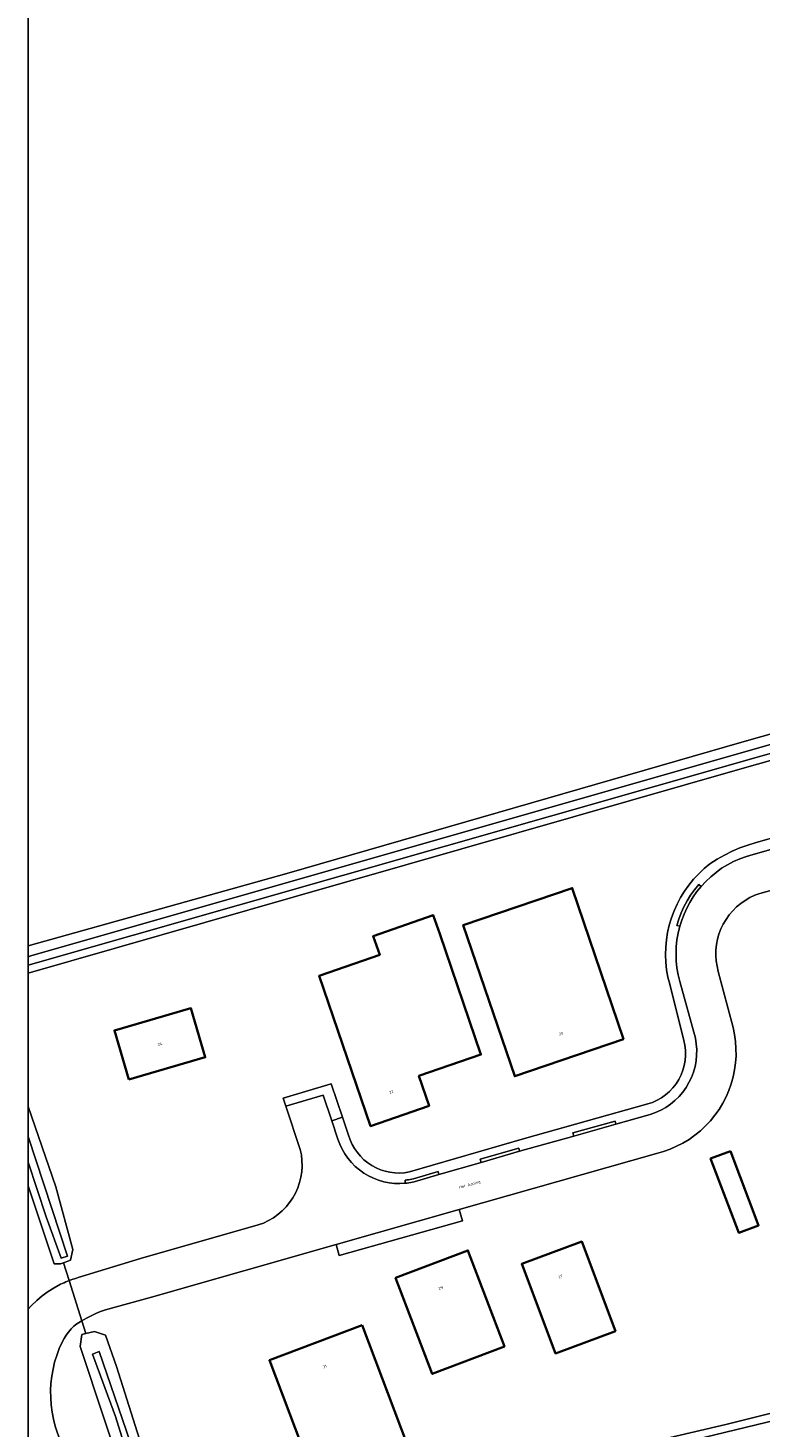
# Model space of a CAD drawing. Header units: metres. Extents: x 229229 to 231729, y 593167 to 595667.
# Tile 94 of 256: x 229229 to 229345, y 594845 to 595065. Entities that reach past the tile are written whole.
import ezdxf
from ezdxf.enums import TextEntityAlignment as Align

# ---------------------------------------------------------------- set-up
doc = ezdxf.new("R2010")
doc.units = ezdxf.units.M
for name, color, linetype, lineweight in [('B-WE-GR-BOUWLAND-GV', 80, 'Continuous', 13), ('B-WE-GR-GROENVOORZIENING-GV', 80, 'Continuous', 18), ('B-WE-OG-BEBOUWING-GV', 7, 'Continuous', 35), ('B-WE-OG-BEBOUWING-T18', 10, 'Continuous', 18), ('B-WE-OG-TERREIN_ERF-GV', 7, 'Continuous', 18), ('B-WE-OG-TOPOGRAFIE-T18', 10, 'Continuous', 18), ('B-WE-OG-WATER-GV', 130, 'Continuous', 18), ('B-WE-OG-WATER_SLOOT-GV', 120, 'Continuous', 18), ('B-WE-VH-VERHARDING_GESLOTEN-GV', 252, 'Continuous', 18), ('B-WE-VH-VERHARDING_OPEN-GV', 252, 'Continuous', 18)]:
    doc.layers.add(name, color=color, linetype=linetype, lineweight=lineweight)
doc.styles.add('NLCS-ISO-M250-T18', font='NLCS-ISO.ttf', dxfattribs={"height": 0.45})

msp = doc.modelspace()

# ---------------------------------------------------------------- linework, layer by layer
msp.add_lwpolyline([(231729.346, 593166.818), (229229.346, 593166.818), (229229.346, 595666.818), (231729.346, 595666.818)], close=True)
at = {"layer": 'B-WE-GR-BOUWLAND-GV'}
msp.add_lwpolyline([(229229.346, 594920.628), (229270.102, 594932.003), (229341.799, 594952.68), (229415.369, 594973.558), (229482.116, 594992.228), (229532.679, 595007.084)], dxfattribs=at)
at = {"layer": 'B-WE-GR-GROENVOORZIENING-GV'}
for points in [[(229229.346, 594863.35), (229229.904, 594863.966), (229230.722, 594864.754), (229231.592, 594865.484), (229232.51, 594866.153), (229233.471, 594866.757), (229234.471, 594867.295), (229234.743, 594867.418), (229235.017, 594867.537), (229235.293, 594867.652), (229235.57, 594867.762), (229235.849, 594867.869), (229234.954, 594870.694), (229234.454, 594870.506), (229233.451, 594870.506), (229229.346, 594882.794)], [(229248.832, 594823.45), (229237.575, 594857.514), (229237.809, 594859.387), (229238.45, 594859.538), (229237.831, 594861.546), (229237.572, 594861.387), (229237.315, 594861.224), (229237.061, 594861.056), (229236.81, 594860.885), (229236.561, 594860.71), (229236.129, 594860.255), (229235.727, 594859.773), (229235.356, 594859.268), (229235.018, 594858.739), (229234.713, 594858.191), (229234.26, 594857.155), (229233.87, 594856.094), (229233.545, 594855.011), (229233.286, 594853.91), (229233.093, 594852.796), (229232.968, 594851.672), (229232.911, 594850.542), (229232.923, 594849.412), (229233.002, 594848.284), (229233.149, 594847.163), (229233.364, 594846.052), (229233.645, 594844.957), (229241.422, 594822.112)]]:
    msp.add_lwpolyline(points, dxfattribs=at)
at = {"layer": 'B-WE-OG-BEBOUWING-GV'}
for points in [[(229323.178, 594905.928), (229315.075, 594929.722), (229297.916, 594923.878), (229306.024, 594900.069)], [(229294.196, 594922.516), (229293.175, 594925.438), (229283.734, 594922.141), (229284.755, 594919.219), (229275.188, 594915.878), (229283.311, 594892.213), (229292.534, 594895.409), (229290.916, 594900.124), (229300.692, 594903.475)], [(229245.211, 594899.56), (229257.274, 594903.054), (229255.016, 594910.79), (229242.967, 594907.292)], [(229339.998, 594888.266), (229336.876, 594887.107), (229341.301, 594875.401), (229344.423, 594876.56)], [(229304.403, 594857.502), (229298.644, 594872.614), (229287.251, 594868.283), (229293.015, 594853.162)], [(229321.902, 594859.928), (229316.567, 594874.025), (229307.117, 594870.495), (229312.445, 594856.387)], [(229281.991, 594860.843), (229267.389, 594855.325), (229274.594, 594836.259), (229289.196, 594841.777)]]:
    msp.add_lwpolyline(points, close=True, dxfattribs=at)
at = {"layer": 'B-WE-OG-TERREIN_ERF-GV'}
for points in [[(229815.186, 594831.962), (229787.899, 594908.381), (229775.325, 594941.973), (229758.003, 594989.485), (229741.951, 595032.312), (229739.276, 595039.204), (229734.795, 595052.855), (229731.651, 595059.48), (229728.508, 595059.279), (229698.211, 595050.245), (229630.861, 595031.709), (229565.518, 595012.705), (229484.792, 594989.083), (229403.932, 594966.064), (229341.866, 594948.531), (229271.105, 594928.255), (229229.346, 594916.281)], [(229229.346, 594895.293), (229233.719, 594882.618), (229236.394, 594872.781), (229236.059, 594871.108), (229234.954, 594870.694), (229235.849, 594867.869), (229236.129, 594867.972), (229236.411, 594868.071), (229236.694, 594868.166), (229236.979, 594868.256), (229237.265, 594868.343), (229247.053, 594871.37), (229265.627, 594876.632), (229266.453, 594876.938), (229267.248, 594877.317), (229268.007, 594877.764), (229268.724, 594878.276), (229269.392, 594878.85), (229270.007, 594879.481), (229270.563, 594880.164), (229271.057, 594880.893), (229271.485, 594881.664), (229271.842, 594882.469), (229272.127, 594883.302), (229272.337, 594884.158), (229272.471, 594885.028), (229272.527, 594885.907), (229272.505, 594886.788), (229272.405, 594887.663), (229272.228, 594888.526), (229269.951, 594895.326), (229269.552, 594896.631), (229277.127, 594898.875), (229278.901, 594893.595), (229279.852, 594890.763), (229280.1, 594890.037), (229280.415, 594889.337), (229280.793, 594888.669), (229281.232, 594888.04), (229281.728, 594887.454), (229282.275, 594886.916), (229282.871, 594886.432), (229283.508, 594886.005), (229284.183, 594885.64), (229284.889, 594885.338), (229285.619, 594885.104), (229286.368, 594884.938), (229287.13, 594884.843), (229287.897, 594884.819), (229288.663, 594884.866), (229289.421, 594884.984), (229307.544, 594890.244), (229326.976, 594895.696), (229327.73, 594895.954), (229328.456, 594896.284), (229329.146, 594896.682), (229329.795, 594897.145), (229330.395, 594897.669), (229330.943, 594898.248), (229331.431, 594898.878), (229331.857, 594899.551), (229332.215, 594900.263), (229332.503, 594901.007), (229332.718, 594901.774), (229332.857, 594902.559), (229332.92, 594903.353), (229332.906, 594904.15), (229332.814, 594904.942), (229332.647, 594905.721), (229330.428, 594914.546), (229330.151, 594915.692), (229329.95, 594916.854), (229329.826, 594918.027), (229329.78, 594919.205), (229329.811, 594920.384), (229329.919, 594921.558), (229330.105, 594922.722), (229330.366, 594923.872), (229330.703, 594925.002), (229331.113, 594926.108), (229331.596, 594927.184), (229332.148, 594928.226), (229332.767, 594929.229), (229333.451, 594930.189), (229334.197, 594931.103), (229335.001, 594931.965), (229335.86, 594932.773), (229336.771, 594933.522), (229337.895, 594934.25), (229339.058, 594934.913), (229340.258, 594935.509), (229341.489, 594936.036), (229342.747, 594936.493), (229344.03, 594936.878), (229420.063, 594958.409)], [(229351.615, 594930.807), (229344.652, 594928.867), (229343.847, 594928.571), (229343.071, 594928.207), (229342.329, 594927.778), (229341.626, 594927.287), (229340.968, 594926.738), (229340.359, 594926.134), (229339.804, 594925.481), (229339.307, 594924.782), (229338.872, 594924.043), (229338.501, 594923.27), (229338.198, 594922.468), (229337.965, 594921.644), (229337.803, 594920.802), (229337.714, 594919.949), (229337.698, 594919.092), (229337.755, 594918.236), (229337.886, 594917.389), (229338.088, 594916.556), (229340.412, 594907.738), (229340.642, 594906.641), (229340.797, 594905.53), (229340.876, 594904.412), (229340.878, 594903.29), (229340.803, 594902.171), (229340.651, 594901.06), (229340.424, 594899.962), (229340.123, 594898.882), (229339.748, 594897.826), (229339.302, 594896.797), (229338.786, 594895.801), (229338.204, 594894.843), (229337.557, 594893.927), (229336.85, 594893.057), (229336.084, 594892.238), (229335.264, 594891.473), (229334.394, 594890.766), (229333.477, 594890.12), (229332.519, 594889.539), (229331.522, 594889.024), (229330.493, 594888.579), (229329.436, 594888.205), (229328.356, 594887.904), (229297.265, 594879.061), (229297.772, 594877.277), (229278.36, 594871.823), (229277.87, 594873.545), (229248.788, 594865.274), (229241.556, 594863.285), (229240.783, 594863.001), (229240.022, 594862.685), (229239.276, 594862.337), (229238.545, 594861.957), (229237.831, 594861.546), (229238.45, 594859.538), (229239.799, 594859.856), (229241.555, 594859.27), (229243.31, 594854.352), (229251.503, 594828.472)], [(229294.341, 594834.678), (229339.285, 594845.218), (229418.64, 594865.126), (229461.712, 594875.899), (229465.106, 594876.719), (229467.096, 594876.25), (229468.011, 594874.236), (229468.266, 594873.674), (229494.449, 594801.754)]]:
    msp.add_lwpolyline(points, dxfattribs=at)
for points in [[(229306.024, 594900.069), (229297.916, 594923.878), (229315.075, 594929.722), (229323.178, 594905.928)], [(229290.916, 594900.124), (229292.534, 594895.409), (229283.311, 594892.213), (229275.188, 594915.878), (229284.755, 594919.219), (229283.734, 594922.141), (229293.175, 594925.438), (229294.196, 594922.516), (229300.692, 594903.475)], [(229245.211, 594899.56), (229242.967, 594907.292), (229255.016, 594910.79), (229257.274, 594903.054)], [(229336.876, 594887.107), (229339.998, 594888.266), (229344.423, 594876.56), (229341.301, 594875.401)], [(229287.251, 594868.283), (229298.644, 594872.614), (229304.403, 594857.502), (229293.015, 594853.162)], [(229307.117, 594870.495), (229316.567, 594874.025), (229321.902, 594859.928), (229312.445, 594856.387)], [(229267.389, 594855.325), (229281.991, 594860.843), (229289.196, 594841.777), (229274.594, 594836.259)]]:
    msp.add_lwpolyline(points, close=True, dxfattribs=at)
at = {"layer": 'B-WE-OG-WATER-GV'}
for points in [[(229229.346, 595338.717), (229294.366, 595108.652), (229294.773, 595107.753), (229295.168, 595107.274), (229295.6, 595107.202), (229296.486, 595107.334), (229309.057, 595110.909), (229379.493, 595130.905), (229447.002, 595150.181), (229555.799, 595181.386), (229563.785, 595183.798), (229565.587, 595184.217), (229566.656, 595184.217), (229567.516, 595184.07), (229567.851, 595183.588), (229609.27, 595037.119), (229611.177, 595030.917), (229611.471, 595029.229), (229611.177, 595027.982), (229609.893, 595027.064), (229567.825, 595015.297), (229391.309, 594965.199), (229229.818, 594919.026), (229229.346, 594918.889)], [(229229.346, 594917.579), (229410.671, 594969.291), (229579.071, 595017.432), (229681.378, 595046.521), (229716.155, 595056.392), (229731.884, 595060.869), (229732.439, 595060.958), (229732.829, 595060.684), (229733.126, 595059.896), (229757.471, 594993.049), (229816.189, 594831.651)], [(229229.346, 594886.543), (229232.208, 594877.938), (229234.592, 594871.383), (229235.572, 594871.724), (229229.346, 594890.575)], [(229362.284, 594842.001), (229360.872, 594845.662), (229361.385, 594846.946), (229363.183, 594848.359), (229372.683, 594850.799), (229459.56, 594871.516), (229461.063, 594871.736), (229463.547, 594872.224), (229464.076, 594872.752), (229464.005, 594873.457), (229463.346, 594873.8), (229462.365, 594873.887), (229456.007, 594872.376), (229377.525, 594853.181), (229345.574, 594845.521), (229253.069, 594823.163)]]:
    msp.add_lwpolyline(points, dxfattribs=at)
msp.add_lwpolyline([(229253.069, 594823.163), (229252.421, 594823.233), (229252.05, 594823.64), (229251.681, 594824.337), (229251.631, 594824.431), (229240.541, 594856.681), (229239.493, 594856.303), (229243.119, 594846.468), (229250.184, 594823.871), (229250.632, 594822.44)], close=True, dxfattribs=at)
at = {"layer": 'B-WE-OG-WATER_SLOOT-GV'}
for points in [[(229229.346, 594918.889), (229229.818, 594919.026), (229391.309, 594965.199), (229567.825, 595015.297), (229609.893, 595027.064), (229611.177, 595027.982), (229611.471, 595029.229), (229611.177, 595030.917), (229609.27, 595037.119), (229567.851, 595183.588), (229567.516, 595184.07), (229566.656, 595184.217), (229565.587, 595184.217), (229563.785, 595183.798), (229555.799, 595181.386), (229447.002, 595150.181), (229379.493, 595130.905), (229309.057, 595110.909), (229296.486, 595107.334), (229295.6, 595107.202), (229295.168, 595107.274), (229294.773, 595107.753), (229294.366, 595108.652), (229229.346, 595338.717)], [(229816.189, 594831.651), (229757.471, 594993.049), (229733.126, 595059.896), (229732.829, 595060.684), (229732.439, 595060.958), (229731.884, 595060.869), (229716.155, 595056.392), (229681.378, 595046.521), (229579.071, 595017.432), (229410.671, 594969.291), (229229.346, 594917.579)], [(229229.346, 594916.281), (229271.105, 594928.255), (229341.866, 594948.531), (229403.932, 594966.064), (229484.792, 594989.083), (229565.518, 595012.705), (229630.861, 595031.709), (229698.211, 595050.245), (229728.508, 595059.279), (229731.651, 595059.48), (229734.795, 595052.855), (229739.276, 595039.204), (229741.951, 595032.312), (229758.003, 594989.485), (229775.325, 594941.973), (229787.899, 594908.381), (229815.186, 594831.962)], [(229532.679, 595007.084), (229482.116, 594992.228), (229415.369, 594973.558), (229341.799, 594952.68), (229270.102, 594932.003), (229229.346, 594920.628)], [(229229.346, 594882.794), (229233.451, 594870.506), (229234.454, 594870.506), (229234.954, 594870.694), (229236.059, 594871.108), (229236.394, 594872.781), (229233.719, 594882.618), (229229.346, 594895.293)], [(229229.346, 594890.575), (229235.572, 594871.724), (229234.592, 594871.383), (229232.208, 594877.938), (229229.346, 594886.543)], [(229364.449, 594840.885), (229364.449, 594845.686), (229371.94, 594849.316), (229455.274, 594868.99), (229459.722, 594869.81), (229465.1, 594870.678), (229467.101, 594871.592), (229467.809, 594872.745), (229468.011, 594874.236), (229467.096, 594876.25), (229465.106, 594876.719), (229461.712, 594875.899), (229418.64, 594865.126), (229339.285, 594845.218), (229294.341, 594834.678)], [(229253.069, 594823.163), (229345.574, 594845.521), (229377.525, 594853.181), (229456.007, 594872.376), (229462.365, 594873.887), (229463.346, 594873.8), (229464.005, 594873.457), (229464.076, 594872.752), (229463.547, 594872.224), (229461.063, 594871.736), (229459.56, 594871.516), (229372.683, 594850.799), (229363.183, 594848.359), (229361.385, 594846.946), (229360.872, 594845.662), (229362.284, 594842.001)]]:
    msp.add_lwpolyline(points, dxfattribs=at)
msp.add_lwpolyline([(229251.681, 594824.337), (229254.429, 594825.193), (229251.503, 594828.472), (229243.31, 594854.352), (229241.555, 594859.27), (229239.799, 594859.856), (229238.45, 594859.538), (229237.809, 594859.387), (229237.575, 594857.514), (229248.832, 594823.45), (229250.184, 594823.871), (229243.119, 594846.468), (229239.493, 594856.303), (229240.541, 594856.681), (229251.631, 594824.431)], close=True, dxfattribs=at)
at = {"layer": 'B-WE-VH-VERHARDING_GESLOTEN-GV'}
for points in [[(229417.593, 594956.016), (229343.565, 594935), (229342.519, 594934.705), (229341.497, 594934.337), (229340.502, 594933.9), (229339.54, 594933.395), (229338.615, 594932.824), (229337.732, 594932.19), (229336.895, 594931.497), (229336.109, 594930.747), (229335.376, 594929.945), (229334.733, 594929.15), (229334.142, 594928.317), (229333.604, 594927.448), (229333.122, 594926.546), (229332.697, 594925.617), (229332.331, 594924.662), (229332.026, 594923.687), (229331.767, 594922.617), (229331.581, 594921.531), (229331.468, 594920.436), (229331.43, 594919.335), (229331.466, 594918.235), (229331.577, 594917.139), (229331.762, 594916.054), (229332.019, 594914.983), (229334.472, 594906.054), (229334.617, 594905.165), (229334.685, 594904.266), (229334.674, 594903.366), (229334.585, 594902.469), (229334.419, 594901.584), (229334.176, 594900.716), (229333.859, 594899.873), (229333.47, 594899.06), (229333.011, 594898.285), (229332.487, 594897.552), (229331.901, 594896.868), (229331.258, 594896.237), (229330.563, 594895.664), (229329.82, 594895.154), (229329.036, 594894.71), (229328.216, 594894.336), (229327.367, 594894.035), (229321.964, 594892.517), (229315.317, 594890.65), (229306.791, 594888.256), (229300.741, 594886.498), (229294.084, 594884.564), (229290.2, 594883.436), (229289.92, 594883.372), (229289.639, 594883.316), (229289.356, 594883.268), (229289.071, 594883.227), (229288.786, 594883.195), (229287.929, 594883.147), (229287.071, 594883.173), (229286.218, 594883.27), (229285.377, 594883.44), (229284.553, 594883.681), (229283.752, 594883.99), (229282.981, 594884.367), (229282.244, 594884.807), (229281.547, 594885.308), (229280.895, 594885.867), (229280.293, 594886.479), (229279.745, 594887.14), (229279.255, 594887.844), (229278.827, 594888.588), (229278.463, 594889.366), (229278.166, 594890.171), (229277.204, 594893.025), (229275.833, 594897.069), (229269.951, 594895.326), (229272.228, 594888.526), (229272.405, 594887.663), (229272.505, 594886.788), (229272.527, 594885.907), (229272.471, 594885.028), (229272.337, 594884.158), (229272.127, 594883.302), (229271.842, 594882.469), (229271.485, 594881.664), (229271.057, 594880.893), (229270.563, 594880.164), (229270.007, 594879.481), (229269.392, 594878.85), (229268.724, 594878.276), (229268.007, 594877.764), (229267.248, 594877.317), (229266.453, 594876.938), (229265.627, 594876.632), (229247.053, 594871.37), (229237.265, 594868.343), (229236.979, 594868.256), (229236.694, 594868.166), (229236.411, 594868.071), (229236.129, 594867.972), (229235.849, 594867.869), (229237.831, 594861.546), (229238.545, 594861.957), (229239.276, 594862.337), (229240.022, 594862.685), (229240.783, 594863.001), (229241.556, 594863.285), (229248.788, 594865.274), (229277.87, 594873.545), (229297.265, 594879.061), (229328.356, 594887.904), (229329.436, 594888.205), (229330.493, 594888.579), (229331.522, 594889.024), (229332.519, 594889.539), (229333.477, 594890.12), (229334.394, 594890.766), (229335.264, 594891.473), (229336.084, 594892.238), (229336.85, 594893.057), (229337.557, 594893.927), (229338.204, 594894.843), (229338.786, 594895.801), (229339.302, 594896.797), (229339.748, 594897.826), (229340.123, 594898.882), (229340.424, 594899.962), (229340.651, 594901.06), (229340.803, 594902.171), (229340.878, 594903.29), (229340.876, 594904.412), (229340.797, 594905.53), (229340.642, 594906.641), (229340.412, 594907.738), (229338.088, 594916.556), (229337.886, 594917.389), (229337.755, 594918.236), (229337.698, 594919.092), (229337.714, 594919.949), (229337.803, 594920.802), (229337.965, 594921.644), (229338.198, 594922.468), (229338.501, 594923.27), (229338.872, 594924.043), (229339.307, 594924.782), (229339.804, 594925.481), (229340.359, 594926.134), (229340.968, 594926.738), (229341.626, 594927.287), (229342.329, 594927.778), (229343.071, 594928.207), (229343.847, 594928.571), (229344.652, 594928.867), (229351.615, 594930.807)], [(229241.422, 594822.112), (229233.645, 594844.957), (229233.364, 594846.052), (229233.149, 594847.163), (229233.002, 594848.284), (229232.923, 594849.412), (229232.911, 594850.542), (229232.968, 594851.672), (229233.093, 594852.796), (229233.286, 594853.91), (229233.545, 594855.011), (229233.87, 594856.094), (229234.26, 594857.155), (229234.713, 594858.191), (229235.018, 594858.739), (229235.356, 594859.268), (229235.727, 594859.773), (229236.129, 594860.255), (229236.561, 594860.71), (229236.81, 594860.885), (229237.061, 594861.056), (229237.315, 594861.224), (229237.572, 594861.387), (229237.831, 594861.546), (229235.849, 594867.869), (229235.57, 594867.762), (229235.293, 594867.652), (229235.017, 594867.537), (229234.743, 594867.418), (229234.471, 594867.295), (229233.471, 594866.757), (229232.51, 594866.153), (229231.592, 594865.484), (229230.722, 594864.754), (229229.904, 594863.966), (229229.346, 594863.35)]]:
    msp.add_lwpolyline(points, dxfattribs=at)
at = {"layer": 'B-WE-VH-VERHARDING_OPEN-GV'}
msp.add_lwpolyline([(229420.063, 594958.409), (229344.03, 594936.878), (229342.747, 594936.493), (229341.489, 594936.036), (229340.258, 594935.509), (229339.058, 594934.913), (229337.895, 594934.25), (229336.771, 594933.522), (229335.86, 594932.773), (229335.001, 594931.965), (229334.197, 594931.103), (229333.451, 594930.189), (229332.767, 594929.229), (229332.148, 594928.226), (229331.596, 594927.184), (229331.113, 594926.108), (229330.703, 594925.002), (229330.366, 594923.872), (229330.105, 594922.722), (229329.919, 594921.558), (229329.811, 594920.384), (229329.78, 594919.205), (229329.826, 594918.027), (229329.95, 594916.854), (229330.151, 594915.692), (229330.428, 594914.546), (229332.647, 594905.721), (229332.814, 594904.942), (229332.906, 594904.15), (229332.92, 594903.353), (229332.857, 594902.559), (229332.718, 594901.774), (229332.503, 594901.007), (229332.215, 594900.263), (229331.857, 594899.551), (229331.431, 594898.878), (229330.943, 594898.248), (229330.395, 594897.669), (229329.795, 594897.145), (229329.146, 594896.682), (229328.456, 594896.284), (229327.73, 594895.954), (229326.976, 594895.696), (229307.544, 594890.244), (229289.421, 594884.984), (229288.663, 594884.866), (229287.897, 594884.819), (229287.13, 594884.843), (229286.368, 594884.938), (229285.619, 594885.104), (229284.889, 594885.338), (229284.183, 594885.64), (229283.508, 594886.005), (229282.871, 594886.432), (229282.275, 594886.916), (229281.728, 594887.454), (229281.232, 594888.04), (229280.793, 594888.669), (229280.415, 594889.337), (229280.1, 594890.037), (229279.852, 594890.763), (229278.901, 594893.595), (229277.204, 594893.025), (229278.166, 594890.171), (229278.463, 594889.366), (229278.827, 594888.588), (229279.255, 594887.844), (229279.745, 594887.14), (229280.293, 594886.479), (229280.895, 594885.867), (229281.547, 594885.308), (229282.244, 594884.807), (229282.981, 594884.367), (229283.752, 594883.99), (229284.553, 594883.681), (229285.377, 594883.44), (229286.218, 594883.27), (229287.071, 594883.173), (229287.929, 594883.147), (229288.786, 594883.195), (229288.737, 594883.693), (229289.008, 594883.723), (229289.278, 594883.761), (229289.547, 594883.807), (229289.815, 594883.861), (229290.081, 594883.922), (229293.944, 594885.045), (229294.084, 594884.564), (229300.741, 594886.498), (229300.601, 594886.978), (229306.651, 594888.736), (229306.791, 594888.256), (229315.317, 594890.65), (229315.182, 594891.132), (229321.829, 594892.998), (229321.964, 594892.517), (229327.367, 594894.035), (229328.216, 594894.336), (229329.036, 594894.71), (229329.82, 594895.154), (229330.563, 594895.664), (229331.258, 594896.237), (229331.901, 594896.868), (229332.487, 594897.552), (229333.011, 594898.285), (229333.47, 594899.06), (229333.859, 594899.873), (229334.176, 594900.716), (229334.419, 594901.584), (229334.585, 594902.469), (229334.674, 594903.366), (229334.685, 594904.266), (229334.617, 594905.165), (229334.472, 594906.054), (229332.019, 594914.983), (229331.762, 594916.054), (229331.577, 594917.139), (229331.466, 594918.235), (229331.43, 594919.335), (229331.468, 594920.436), (229331.581, 594921.531), (229331.767, 594922.617), (229332.026, 594923.687), (229331.546, 594923.827), (229331.86, 594924.831), (229332.237, 594925.814), (229332.675, 594926.771), (229333.172, 594927.699), (229333.726, 594928.594), (229334.335, 594929.453), (229334.997, 594930.271), (229335.376, 594929.945), (229336.109, 594930.747), (229336.895, 594931.497), (229337.732, 594932.19), (229338.615, 594932.824), (229339.54, 594933.395), (229340.502, 594933.9), (229341.497, 594934.337), (229342.519, 594934.705), (229343.565, 594935), (229417.593, 594956.016)], dxfattribs=at)
for points in [[(229335.376, 594929.945), (229334.997, 594930.271), (229334.335, 594929.453), (229333.726, 594928.594), (229333.172, 594927.699), (229332.675, 594926.771), (229332.237, 594925.814), (229331.86, 594924.831), (229331.546, 594923.827), (229332.026, 594923.687), (229332.331, 594924.662), (229332.697, 594925.617), (229333.122, 594926.546), (229333.604, 594927.448), (229334.142, 594928.317), (229334.733, 594929.15)], [(229269.951, 594895.326), (229275.833, 594897.069), (229277.204, 594893.025), (229278.901, 594893.595), (229277.127, 594898.875), (229269.552, 594896.631)], [(229315.182, 594891.132), (229315.317, 594890.65), (229321.964, 594892.517), (229321.829, 594892.998)], [(229306.651, 594888.736), (229300.601, 594886.978), (229300.741, 594886.498), (229306.791, 594888.256)], [(229294.084, 594884.564), (229293.944, 594885.045), (229290.081, 594883.922), (229289.815, 594883.861), (229289.547, 594883.807), (229289.278, 594883.761), (229289.008, 594883.723), (229288.737, 594883.693), (229288.786, 594883.195), (229289.071, 594883.227), (229289.356, 594883.268), (229289.639, 594883.316), (229289.92, 594883.372), (229290.2, 594883.436)], [(229277.87, 594873.545), (229278.36, 594871.823), (229297.772, 594877.277), (229297.265, 594879.061)]]:
    msp.add_lwpolyline(points, close=True, dxfattribs=at)

# ---------------------------------------------------------------- texts
at = {"layer": 'B-WE-OG-BEBOUWING-T18', "style": 'NLCS-ISO-M250-T18'}
for s, rotation, p in [('24', 16.1, (229250.13, 594905.149)), ('20', 18.8, (229313.308, 594906.784)), ('22', 19.1, (229286.613, 594897.591)), ('27', 20.4, (229313.242, 594868.513)), ('29', 20.8, (229294.369, 594866.71)), ('31', 20.7, (229276.104, 594854.342))]:
    msp.add_text(s, height=0.45, rotation=rotation, dxfattribs=at).set_placement(p, align=Align.MIDDLE)
at = {"layer": 'B-WE-OG-TOPOGRAFIE-T18', "style": 'NLCS-ISO-M250-T18'}
msp.add_text('Het Aanleg', height=0.45, rotation=15.8, dxfattribs=at).set_placement((229298.95, 594882.958), align=Align.MIDDLE)

doc.saveas('drawing.dxf')
